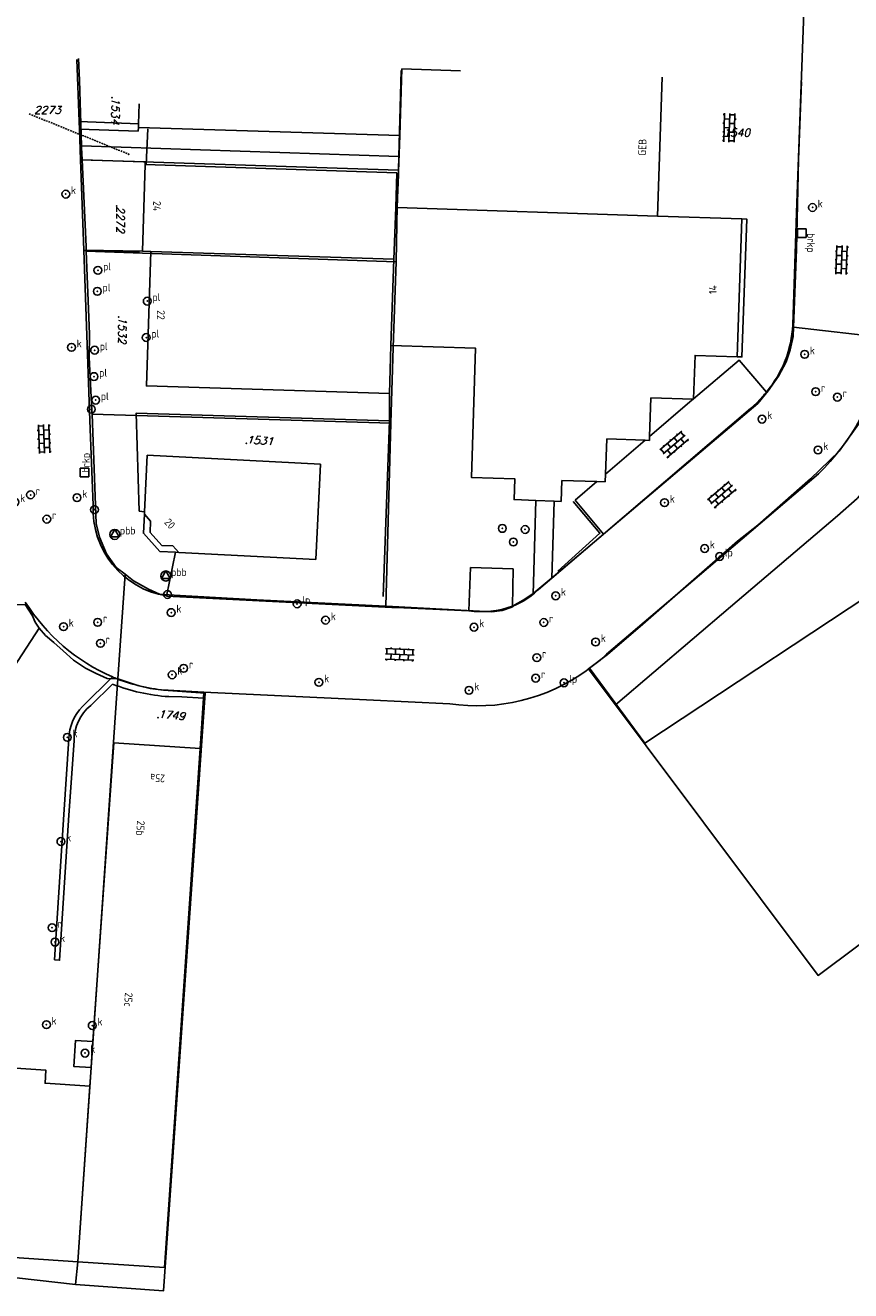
# Model space of a CAD drawing. Header units: metres. Extents: x 104634 to 105300, y 501387 to 501886.
# Tile 15 of 16: x 105019 to 105114, y 501630 to 501776. Entities that reach past the tile are written whole.
import ezdxf

# ---------------------------------------------------------------- set-up
doc = ezdxf.new("R2010")
doc.units = ezdxf.units.M
doc.header["$LTSCALE"] = 0.2
doc.linetypes.add('STIPPELFIJN', pattern=[1.5, 1, -0.5])
for name, color, linetype in [('B01_T', 252, 'Continuous'), ('B07_T', 252, 'Continuous'), ('B16_T', 252, 'Continuous'), ('BIJPIJL', 252, 'Continuous'), ('G01_D', 252, 'Continuous'), ('G01_T', 252, 'Continuous'), ('Q17_T', 252, 'Continuous'), ('Q20_T', 252, 'Continuous'), ('Q21_T', 252, 'Continuous'), ('Q22_T', 252, 'Continuous'), ('Q23_T', 252, 'Continuous'), ('Q28_T', 252, 'Continuous'), ('Q50_T', 252, 'Continuous'), ('Q67_T', 252, 'Continuous'), ('S02', 252, 'Continuous'), ('T03_T', 252, 'Continuous'), ('T04_T', 252, 'HAAG'), ('V01_T', 252, 'Continuous'), ('V02_T', 252, 'Continuous'), ('V03_T', 252, 'Continuous'), ('Z01', 252, 'Continuous'), ('Z02', 252, 'Continuous')]:
    doc.layers.add(name, color=color, linetype=linetype)
doc.styles.add('ISO', font='ISO.shx')
doc.styles.add('ITALIC', font='italic')
doc.linetypes.add('HAAG', pattern='A,4,-1,[5,TOPOCAD.SHX,S=0.35,R=0,X=-0.35,Y=-0.35],-1', length=6)

# ---------------------------------------------------------------- blocks, each defined once
blk = doc.blocks.new('PERC', base_point=(50, 15))
at = {"color": 0}
blk.add_point((50, 15), dxfattribs=at)
at = {"color": 0, "style": 'ISO'}
blk.add_attdef('PERC', (50.6, 15), '', height=0.9, dxfattribs=at)
blk = doc.blocks.new('RONDJE', base_point=(5, 0))
at = {"color": 0}
blk.add_circle((5, 0), 0.45, dxfattribs=at)
blk.add_point((5, 0), dxfattribs=at)
blk = doc.blocks.new('81', base_point=(10, 60))
at = {"color": 0}
blk.add_blockref('RONDJE', (10, 60), dxfattribs=at)
at = {"color": 0, "style": 'ISO'}
blk.add_attdef('81', (10.6, 60), '', height=0.9, dxfattribs=at)
blk = doc.blocks.new('80', base_point=(5, 60))
at = {"color": 0}
blk.add_blockref('RONDJE', (5, 60), dxfattribs=at)
at = {"color": 0, "style": 'ISO'}
blk.add_attdef('80', (5.6, 60), '', height=0.9, dxfattribs=at)
blk = doc.blocks.new('50', base_point=(5, 30))
at = {"color": 0}
blk.add_blockref('RONDJE', (5, 30), dxfattribs=at)
at = {"color": 0, "style": 'ISO'}
blk.add_attdef('50', (5.6, 30), '', height=0.9, dxfattribs=at)
blk = doc.blocks.new('45', base_point=(30, 20))
at = {"color": 0}
blk.add_blockref('RONDJE', (30, 20), dxfattribs=at)
at = {"color": 0, "style": 'ISO'}
blk.add_attdef('45', (30.6, 20), '', height=0.9, dxfattribs=at)
blk = doc.blocks.new('RONDJEPUNT', base_point=(5, 0))
at = {"color": 0}
blk.add_point((5, 0), dxfattribs=at)
blk.add_blockref('RONDJE', (5, 0), dxfattribs=at)
blk = doc.blocks.new('GRONDSLAG', base_point=(50, 10))
at = {"color": 0, "linetype": 'Continuous'}
blk.add_blockref('RONDJEPUNT', (50, 10), dxfattribs=at)
at = {"color": 0, "style": 'ISO'}
blk.add_attdef('GRONDSLAG', (50.6, 10), '', height=0.9, dxfattribs=at)
blk = doc.blocks.new('OV4', base_point=(115, 55))
at = {"color": 0}
for p, q in [((115, 55.6), (118.3, 55.6)), ((115.15, 55.6), (115.15, 55)), ((115.65, 55.75), (115.65, 55.6)), ((116.15, 55.6), (116.15, 55)), ((116.65, 55.75), (116.65, 55.6)), ((117.15, 55.6), (117.15, 55)), ((117.65, 55.75), (117.65, 55.6)), ((118.15, 55.6), (118.15, 55)), ((115, 55), (118.3, 55)), ((115, 54.4), (118.3, 54.4)), ((115.15, 54.4), (115.15, 54.25)), ((115.65, 55), (115.65, 54.4)), ((116.15, 54.4), (116.15, 54.25)), ((116.65, 55), (116.65, 54.4)), ((117.15, 54.4), (117.15, 54.25)), ((117.65, 55), (117.65, 54.4)), ((118.15, 54.4), (118.15, 54.25))]:
    blk.add_line(p, q, dxfattribs=at)
at = {"color": 0, "style": 'ISO'}
blk.add_attdef('OV4', (115.6, 55), '', height=0.9, dxfattribs=at)
blk = doc.blocks.new('VI')
at = {"linetype": 'Continuous'}
for p, q in [((-0.5, -0.5), (-0.5, 0.5)), ((-0.5, 0.5), (0.5, 0.5)), ((0.5, 0.5), (0.5, -0.5)), ((0.5, -0.5), (-0.5, -0.5))]:
    blk.add_line(p, q, dxfattribs=at)
at = {"linetype": 'Continuous', "style": 'ISO'}
blk.add_attdef('VI', (0, 0), '', height=0.9, dxfattribs=at)
blk = doc.blocks.new('CD')
at = {"linetype": 'Continuous'}
for p, q in [((-0.5, -0.2885), (0, 0.5775)), ((0, 0.5775), (0.5, -0.2885)), ((0.5, -0.2885), (-0.5, -0.2885))]:
    blk.add_line(p, q, dxfattribs=at)
blk.add_circle((0, 0), 0.5775, dxfattribs=at)
at = {"linetype": 'Continuous', "style": 'ISO'}
blk.add_attdef('CD', (0, 0), '', height=0.9, dxfattribs=at)

msp = doc.modelspace()

# ---------------------------------------------------------------- linework, layer by layer
at = {"layer": 'B01_T', "linetype": 'Continuous'}
for points in [[(105092.452, 501769.878), (105091.935, 501753.852)], [(105032.19, 501766.782), (105032.111, 501764.475)], [(105032.111, 501764.475), (105032.096, 501764.044)], [(105032.096, 501764.044), (105062.212, 501763.132)], [(105062.212, 501763.132), (105061.938, 501754.846)], [(105032.58, 501749.8), (105032.88, 501759.78)], [(105032.88, 501759.78), (105061.883, 501758.83)], [(105061.883, 501758.83), (105061.751, 501754.852)], [(105061.938, 501754.846), (105061.751, 501754.852)], [(105091.935, 501753.852), (105101.65, 501753.53)], [(105101.65, 501753.53), (105101.1, 501737.63)], [(105033.53, 501749.769), (105032.58, 501749.8)], [(105061.195, 501738.946), (105061.05, 501733.4), (105033.02, 501734.27), (105033.53, 501749.769)], [(105077.92, 501721.072), (105075.39, 501721.17), (105075.469, 501723.568), (105070.473, 501723.734), (105070.967, 501738.622), (105061.195, 501738.946)], [(105101.1, 501737.63), (105096.253, 501737.787), (105096.091, 501732.799)], [(105091.15, 501732.92), (105091.005, 501728.438)], [(105096.048, 501732.761), (105091.15, 501732.92)], [(105096.091, 501732.799), (105096.09, 501732.76), (105096.048, 501732.761)], [(105086.07, 501728.16), (105085.93, 501724.097)], [(105090.506, 501728.007), (105086.07, 501728.16)], [(105090.99, 501727.99), (105090.506, 501728.007)], [(105091.005, 501728.438), (105090.99, 501727.99)], [(105032.812, 501719.743), (105033.11, 501726.28)], [(105033.11, 501726.28), (105053.104, 501725.266)], [(105053.104, 501725.266), (105052.55, 501714.28)], [(105085.93, 501724.097), (105085.9, 501723.23)], [(105080.886, 501723.367), (105080.82, 501720.96)], [(105084.948, 501723.256), (105080.886, 501723.367)], [(105085.9, 501723.23), (105084.948, 501723.256)], [(105032.8, 501719.48), (105032.812, 501719.743)], [(105080.036, 501720.99), (105077.92, 501721.072)], [(105080.82, 501720.96), (105080.036, 501720.99)], [(105033.51, 501718.689), (105032.8, 501719.48)], [(105033.44, 501717.39), (105033.51, 501718.689)], [(105034.783, 501715.894), (105033.44, 501717.39)], [(105034.783, 501715.894), (105036.082, 501715.824)], [(105036.75, 501715.08), (105036.082, 501715.824)], [(105052.55, 501714.28), (105036.75, 501715.08)], [(105039.21, 501692.47), (105035.11, 501632.65), (105025.134, 501633.319)], [(105026.856, 501658.696), (105029.28, 501693.15), (105039.21, 501692.47)], [(105026.785, 501657.684), (105026.856, 501658.696)], [(105026.495, 501653.559), (105021.35, 501653.904), (105021.45, 501655.39), (105014.523, 501655.864), (105014.59, 501656.853), (105012.275, 501657.011), (105012.207, 501656.023), (105005.24, 501656.5)], [(105026.646, 501655.703), (105026.785, 501657.684)], [(105026.495, 501653.559), (105026.646, 501655.703)], [(105025.134, 501633.319), (105026.495, 501653.559)], [(105004.177, 501634.728), (105025.134, 501633.319)]]:
    msp.add_lwpolyline(points, dxfattribs=at)
at = {"layer": 'B07_T', "linetype": 'Continuous'}
for points in [[(105062.212, 501763.132), (105062.467, 501770.821), (105069.233, 501770.608)], [(105061.751, 501754.852), (105061.553, 501748.867)], [(105091.935, 501753.852), (105061.938, 501754.846)], [(105033.53, 501749.769), (105061.523, 501748.868)], [(105061.523, 501748.868), (105061.195, 501738.946)], [(105061.553, 501748.867), (105061.523, 501748.868)]]:
    msp.add_lwpolyline(points, dxfattribs=at)
at = {"layer": 'B16_T', "linetype": 'Continuous'}
for points in [[(105036.365, 501715.101), (105034.58, 501715.2), (105032.67, 501717.3), (105032.8, 501719.48)], [(105036.75, 501715.08), (105036.365, 501715.101)]]:
    msp.add_lwpolyline(points, dxfattribs=at)
at = {"layer": 'BIJPIJL', "linetype": 'STIPPELFIJN'}
msp.add_line((105019.497, 501765.635), (105030.995, 501760.975), dxfattribs=at)
at = {"layer": 'G01_D', "linetype": 'Continuous'}
for points in [[(105025.197, 501772.026), (105025.293, 501769.518), (105025.549, 501761.936)], [(105062.104, 501760.733), (105062.386, 501770.631)], [(105107.611, 501741.045), (105107.932, 501750), (105108.178, 501760.387), (105108.523, 501769.333)], [(105025.549, 501761.936), (105025.555, 501761.745), (105025.618, 501760.338)], [(105025.549, 501761.936), (105062.104, 501760.733)], [(105062.071, 501759.144), (105062.104, 501760.733)], [(105025.618, 501760.338), (105026.068, 501750.336), (105026.08, 501749.797)], [(105061.807, 501748.569), (105061.936, 501755.077), (105062.06, 501758.612), (105062.071, 501759.144)], [(105026.08, 501749.797), (105032.582, 501749.592), (105061.807, 501748.569)], [(105026.08, 501749.797), (105026.472, 501740.222), (105026.442, 501737.535), (105026.744, 501731.438), (105026.759, 501731.027)], [(105061.208, 501729.988), (105061.462, 501738.713), (105061.807, 501748.569)], [(105060.619, 501708.889), (105061.371, 501708.852), (105072.825, 501708.245), (105074.043, 501708.394), (105075.143, 501708.78), (105075.475, 501709.035), (105076.459, 501709.588), (105077.589, 501710.335), (105079.916, 501712.271), (105103.508, 501732.267), (105104.681, 501733.723), (105105.88, 501735.405), (105106.765, 501737.048), (105107.206, 501738.415), (105107.557, 501739.976), (105107.611, 501741.045)], [(105107.611, 501741.045), (105118.306, 501739.813)], [(105083.985, 501701.664), (105086.172, 501703.303), (105089.921, 501706.554), (105097.945, 501713.582), (105101.146, 501716.377), (105103.504, 501718.241), (105109.549, 501723.584), (105112.866, 501726.758), (105115.46, 501730.39), (105116.929, 501733), (105117.136, 501733.699), (105118.173, 501737.205), (105118.308, 501739.249)], [(105026.759, 501731.027), (105061.208, 501729.988)], [(105026.759, 501731.027), (105027.227, 501718.418), (105027.623, 501716.858), (105028.438, 501714.916), (105029.552, 501713.362), (105030.573, 501712.578)], [(105060.619, 501708.889), (105061.208, 501729.988)], [(105029.723, 501700.53), (105030.573, 501712.578)], [(105030.573, 501712.578), (105031.526, 501711.797), (105033.247, 501710.852), (105034.524, 501710.275), (105036.204, 501710.149), (105045.748, 501709.629), (105060.619, 501708.889)], [(105016.254, 501709.039), (105019.053, 501709.093), (105019.881, 501707.77), (105020.207, 501707.046), (105020.658, 501706.347)], [(105013.728, 501695.712), (105020.658, 501706.347)], [(105020.658, 501706.347), (105021.409, 501705.523), (105022.335, 501704.7), (105023.412, 501703.727), (105024.639, 501702.655), (105026.015, 501701.732), (105027.241, 501701.135), (105028.516, 501700.562), (105029.723, 501700.53)], [(105150.53, 501696.299), (105110.43, 501666.33), (105083.985, 501701.664)], [(105024.84, 501630.7), (105025.13, 501633.3), (105029.723, 501700.53)], [(105039.811, 501698.871), (105034.984, 501699.213), (105033.456, 501699.416), (105032.039, 501699.748), (105029.723, 501700.53)], [(105024.84, 501630.7), (105035.01, 501629.99), (105039.811, 501698.871)], [(105000, 501633.503), (105024.84, 501630.7)]]:
    msp.add_lwpolyline(points, dxfattribs=at)
at = {"layer": 'G01_T', "linetype": 'Continuous'}
msp.add_lwpolyline([(105025.618, 501760.338), (105062.071, 501759.144)], dxfattribs=at)
at = {"layer": 'Q17_T', "linetype": 'Continuous'}
for points in [[(105103.37, 501732.34), (105104.056, 501733.091)], [(105085.695, 501717.178), (105102.64, 501731.69)], [(105102.64, 501731.69), (105103.37, 501732.34)]]:
    msp.add_lwpolyline(points, dxfattribs=at)
for centre, radius, start, end in [((105095.211, 501741.292), 12.062, 317.16101, 320.19728), ((105071.663, 501718.39), 10.137, 261.54865, 290.40524)]:
    msp.add_arc(centre, radius, start, end, dxfattribs=at)
at = {"layer": 'T03_T', "linetype": 'Continuous'}
for points in [[(105032.986, 501759.777), (105033.19, 501763.91)], [(105025.94, 501749.87), (105032.22, 501749.68)], [(105122.32, 501733.42), (105121.46, 501730.96), (105120.15, 501728.36), (105118.43, 501725.59), (105116.87, 501723.5), (105114.92, 501721.28), (105112.66, 501719.3), (105100.34, 501708.83), (105087.08, 501697.51), (105090.48, 501693.08)]]:
    msp.add_lwpolyline(points, dxfattribs=at)
at = {"layer": 'T04_T', "linetype": 'HAAG'}
for points in [[(105060.29, 501709.99), (105061.054, 501730.248)], [(105080.45, 501712.93), (105085.28, 501717.29), (105082.19, 501720.96)]]:
    msp.add_lwpolyline(points, dxfattribs=at)
at = {"layer": 'V01_T', "linetype": 'Continuous'}
for points in [[(105025.267, 501764.732), (105032.111, 501764.475)], [(105025.298, 501763.88), (105032.083, 501763.655)], [(105032.096, 501764.044), (105032.083, 501763.655)], [(105025.428, 501760.326), (105032.89, 501760.094)], [(105032.88, 501759.78), (105032.89, 501760.094)], [(105101.1, 501737.63), (105101.663, 501737.612), (105102.219, 501753.511), (105101.65, 501753.53)], [(105026.646, 501655.703), (105024.65, 501655.844), (105024.861, 501658.836), (105026.856, 501658.696)]]:
    msp.add_lwpolyline(points, dxfattribs=at)
at = {"layer": 'V02_T', "linetype": 'Continuous'}
for points in [[(105107.51, 501741.31), (105107.97, 501755.37), (105108.85, 501779.46), (105109.64, 501801.49), (105109.67, 501802.53), (105110.75, 501833.67), (105111.35, 501850.89), (105112.06, 501870.97), (105112.2, 501874.97), (105112.38, 501876.96), (105113.308, 501886.423)], [(105025.006, 501771.889), (105025.267, 501764.732)], [(105025.267, 501764.732), (105025.298, 501763.88)], [(105025.298, 501763.88), (105025.428, 501760.326)], [(105025.428, 501760.326), (105025.808, 501749.929)], [(105025.808, 501749.929), (105026.48, 501731.38), (105026.55, 501729.3), (105026.874, 501720.518)], [(105025.808, 501749.929), (105032.58, 501749.8)], [(105104.478, 501733.571), (105101.32, 501737.25), (105096.091, 501732.799)], [(105061.054, 501730.248), (105061.05, 501733.4)], [(105095.67, 501732.44), (105091.005, 501728.438)], [(105096.048, 501732.761), (105095.67, 501732.44)], [(105061.054, 501730.248), (105031.83, 501731.13), (105032.19, 501719.84), (105032.812, 501719.743)], [(105085.93, 501724.097), (105090.506, 501728.007)], [(105110.464, 501724.141), (105096.77, 501712.46), (105086.06, 501703.34), (105085.31, 501702.68), (105084.106, 501701.741)], [(105082.45, 501721.12), (105084.948, 501723.256)], [(105085.695, 501717.178), (105082.45, 501721.12)], [(105079.753, 501712.123), (105085.695, 501717.178)], [(105035.334, 501710.06), (105036.365, 501715.101)], [(105070.36, 501713.33), (105070.173, 501708.363)], [(105075.31, 501713.19), (105070.36, 501713.33)], [(105075.197, 501708.889), (105075.31, 501713.19)], [(105090.48, 501693.1), (105120.46, 501712.93)], [(105078.227, 501710.825), (105079.753, 501712.123)], [(105035.334, 501710.06), (105061.3, 501708.75), (105062.69, 501708.7), (105070.173, 501708.363)], [(105083.717, 501701.441), (105084.106, 501701.741)], [(105084.106, 501701.741), (105090.48, 501693.1)], [(105025.639, 501697.329), (105029.11, 501700.738)], [(105026.604, 501697.438), (105029.12, 501699.9)], [(105035.511, 501699.19), (105039.657, 501698.995)], [(105035.599, 501698.462), (105037.09, 501698.42), (105039.609, 501698.296)], [(105039.609, 501698.296), (105039.21, 501692.47)], [(105039.657, 501698.995), (105039.609, 501698.296)], [(105039.657, 501698.995), (105058.38, 501698.11), (105067.991, 501697.629)], [(105024.68, 501693.36), (105024.08, 501684.79), (105023.02, 501668.08), (105022.44, 501668.14), (105023.51, 501684.86), (105024.081, 501693.6)]]:
    msp.add_lwpolyline(points, dxfattribs=at)
for centre, radius, start, end in [((105094.598, 501741.905), 12.925, 319.85005, 357.36126), ((105037.011, 501720.068), 10.147, 177.45689, 260.48537), ((105071.987, 501717.253), 8.959, 290.99772, 308.65741), ((105072.173, 501717.04), 8.676, 308.57535, 314.24844), ((105071.132, 501719.016), 21.617, 261.64605, 305.60544), ((105039.182, 501724.114), 25.454, 246.68989, 248.04101), ((105036.99, 501720.044), 21.627, 248.66026, 266.31208), ((105036.929, 501719.122), 19.982, 248.68118, 265.93148), ((105029.952, 501693.365), 5.272, 129.4245, 180.05963)]:
    msp.add_arc(centre, radius, start, end, dxfattribs=at)
at = {"layer": 'V02_T', "linetype": 'Continuous', "extrusion": (0, 0, -1)}
for centre, radius, start, end in [((-105092.298, 501743.037), 26.212, 191.54641, 226.12705), ((-105038.044, 501721.314), 22.431, 293.47053, 327.78371), ((-105029.62, 501693.476), 5.54, 1.28422, 44.06675)]:
    msp.add_arc(centre, radius, start, end, dxfattribs=at)
at = {"layer": 'V03_T', "linetype": 'Continuous'}
for points in [[(105077.583, 501710.257), (105077.92, 501721.072)], [(105079.753, 501712.123), (105080.036, 501720.99)]]:
    msp.add_lwpolyline(points, dxfattribs=at)

# ---------------------------------------------------------------- block references
at = {"layer": 'Q20_T', "linetype": 'Continuous'}
for p in [(105026.68, 501731.59), (105027.04, 501720.01), (105074.05, 501717.85), (105076.67, 501717.73), (105075.31, 501716.29), (105035.45, 501710.23)]:
    msp.add_blockref('GRONDSLAG', p, dxfattribs=at)
at = {"layer": 'Q21_T', "linetype": 'Continuous'}
ref = msp.add_blockref('50', (105099.09, 501714.62), dxfattribs=at)
ref.add_attrib('50', 'lp', (105099.69, 501714.62), dxfattribs={"color": 0, "height": 0.9, "style": 'ISO'})
ref = msp.add_blockref('50', (105050.39, 501709.15), dxfattribs=at)
ref.add_attrib('50', 'lp', (105050.99, 501709.15), dxfattribs={"color": 0, "height": 0.9, "style": 'ISO'})
ref = msp.add_blockref('50', (105081.15, 501700.06), dxfattribs=at)
ref.add_attrib('50', 'lp', (105081.75, 501700.06), dxfattribs={"color": 0, "height": 0.9, "style": 'ISO'})
at = {"layer": 'Q22_T', "linetype": 'Continuous'}
ref = msp.add_blockref('45', (105027.43, 501747.6), dxfattribs=at)
ref.add_attrib('45', 'pl', (105028.03, 501747.6), dxfattribs={"color": 0, "height": 0.9, "style": 'ISO'})
ref = msp.add_blockref('45', (105027.37, 501745.18), dxfattribs=at)
ref.add_attrib('45', 'pl', (105027.97, 501745.18), dxfattribs={"color": 0, "height": 0.9, "style": 'ISO'})
ref = msp.add_blockref('45', (105033.12, 501744.05), dxfattribs=at)
ref.add_attrib('45', 'pl', (105033.72, 501744.05), dxfattribs={"color": 0, "height": 0.9, "style": 'ISO'})
ref = msp.add_blockref('45', (105033, 501739.85), dxfattribs=at)
ref.add_attrib('45', 'pl', (105033.6, 501739.85), dxfattribs={"color": 0, "height": 0.9, "style": 'ISO'})
ref = msp.add_blockref('45', (105027.05, 501738.39), dxfattribs=at)
ref.add_attrib('45', 'pl', (105027.65, 501738.39), dxfattribs={"color": 0, "height": 0.9, "style": 'ISO'})
ref = msp.add_blockref('45', (105026.98, 501735.35), dxfattribs=at)
ref.add_attrib('45', 'pl', (105027.58, 501735.35), dxfattribs={"color": 0, "height": 0.9, "style": 'ISO'})
ref = msp.add_blockref('45', (105027.17, 501732.64), dxfattribs=at)
ref.add_attrib('45', 'pl', (105027.77, 501732.64), dxfattribs={"color": 0, "height": 0.9, "style": 'ISO'})
at = {"layer": 'Q23_T', "linetype": 'Continuous'}
ref = msp.add_blockref('81', (105023.73, 501756.38), dxfattribs=at)
ref.add_attrib('81', 'k', (105024.33, 501756.38), dxfattribs={"color": 0, "height": 0.9, "style": 'ISO'})
ref = msp.add_blockref('81', (105109.79, 501754.84), dxfattribs=at)
ref.add_attrib('81', 'k', (105110.39, 501754.84), dxfattribs={"color": 0, "height": 0.9, "style": 'ISO'})
ref = msp.add_blockref('81', (105024.39, 501738.72), dxfattribs=at)
ref.add_attrib('81', 'k', (105024.99, 501738.72), dxfattribs={"color": 0, "height": 0.9, "style": 'ISO'})
ref = msp.add_blockref('81', (105108.89, 501737.92), dxfattribs=at)
ref.add_attrib('81', 'k', (105109.49, 501737.92), dxfattribs={"color": 0, "height": 0.9, "style": 'ISO'})
ref = msp.add_blockref('81', (105103.97, 501730.45), dxfattribs=at)
ref.add_attrib('81', 'k', (105104.57, 501730.45), dxfattribs={"color": 0, "height": 0.9, "style": 'ISO'})
ref = msp.add_blockref('81', (105110.43, 501726.89), dxfattribs=at)
ref.add_attrib('81', 'k', (105111.03, 501726.89), dxfattribs={"color": 0, "height": 0.9, "style": 'ISO'})
ref = msp.add_blockref('81', (105017.87, 501720.88), dxfattribs=at)
ref.add_attrib('81', 'k', (105018.47, 501720.88), dxfattribs={"color": 0, "height": 0.9, "style": 'ISO'})
ref = msp.add_blockref('81', (105025.03, 501721.39), dxfattribs=at)
ref.add_attrib('81', 'k', (105025.63, 501721.39), dxfattribs={"color": 0, "height": 0.9, "style": 'ISO'})
ref = msp.add_blockref('81', (105092.74, 501720.82), dxfattribs=at)
ref.add_attrib('81', 'k', (105093.34, 501720.82), dxfattribs={"color": 0, "height": 0.9, "style": 'ISO'})
ref = msp.add_blockref('81', (105097.36, 501715.53), dxfattribs=at)
ref.add_attrib('81', 'k', (105097.96, 501715.53), dxfattribs={"color": 0, "height": 0.9, "style": 'ISO'})
ref = msp.add_blockref('81', (105080.2, 501710.08), dxfattribs=at)
ref.add_attrib('81', 'k', (105080.8, 501710.08), dxfattribs={"color": 0, "height": 0.9, "style": 'ISO'})
ref = msp.add_blockref('81', (105035.88, 501708.15), dxfattribs=at)
ref.add_attrib('81', 'k', (105036.48, 501708.15), dxfattribs={"color": 0, "height": 0.9, "style": 'ISO'})
ref = msp.add_blockref('81', (105053.67, 501707.27), dxfattribs=at)
ref.add_attrib('81', 'k', (105054.27, 501707.27), dxfattribs={"color": 0, "height": 0.9, "style": 'ISO'})
ref = msp.add_blockref('81', (105023.47, 501706.53), dxfattribs=at)
ref.add_attrib('81', 'k', (105024.07, 501706.53), dxfattribs={"color": 0, "height": 0.9, "style": 'ISO'})
ref = msp.add_blockref('81', (105070.78, 501706.46), dxfattribs=at)
ref.add_attrib('81', 'k', (105071.38, 501706.46), dxfattribs={"color": 0, "height": 0.9, "style": 'ISO'})
ref = msp.add_blockref('81', (105084.79, 501704.76), dxfattribs=at)
ref.add_attrib('81', 'k', (105085.39, 501704.76), dxfattribs={"color": 0, "height": 0.9, "style": 'ISO'})
ref = msp.add_blockref('81', (105035.99, 501700.98), dxfattribs=at)
ref.add_attrib('81', 'k', (105036.59, 501700.98), dxfattribs={"color": 0, "height": 0.9, "style": 'ISO'})
ref = msp.add_blockref('81', (105052.9, 501700.11), dxfattribs=at)
ref.add_attrib('81', 'k', (105053.5, 501700.11), dxfattribs={"color": 0, "height": 0.9, "style": 'ISO'})
ref = msp.add_blockref('81', (105070.2, 501699.19), dxfattribs=at)
ref.add_attrib('81', 'k', (105070.8, 501699.19), dxfattribs={"color": 0, "height": 0.9, "style": 'ISO'})
ref = msp.add_blockref('81', (105023.91, 501693.77), dxfattribs=at)
ref.add_attrib('81', 'k', (105024.51, 501693.77), dxfattribs={"color": 0, "height": 0.9, "style": 'ISO'})
ref = msp.add_blockref('81', (105023.17, 501681.76), dxfattribs=at)
ref.add_attrib('81', 'k', (105023.77, 501681.76), dxfattribs={"color": 0, "height": 0.9, "style": 'ISO'})
ref = msp.add_blockref('81', (105022.48, 501670.17), dxfattribs=at)
ref.add_attrib('81', 'k', (105023.08, 501670.17), dxfattribs={"color": 0, "height": 0.9, "style": 'ISO'})
ref = msp.add_blockref('81', (105021.5, 501660.65), dxfattribs=at)
ref.add_attrib('81', 'k', (105022.1, 501660.65), dxfattribs={"color": 0, "height": 0.9, "style": 'ISO'})
ref = msp.add_blockref('81', (105026.78, 501660.55), dxfattribs=at)
ref.add_attrib('81', 'k', (105027.38, 501660.55), dxfattribs={"color": 0, "height": 0.9, "style": 'ISO'})
ref = msp.add_blockref('81', (105025.95, 501657.37), dxfattribs=at)
ref.add_attrib('81', 'k', (105026.55, 501657.37), dxfattribs={"color": 0, "height": 0.9, "style": 'ISO'})
at = {"layer": 'Q28_T', "linetype": 'Continuous'}
ref = msp.add_blockref('80', (105110.16, 501733.61), dxfattribs=at)
ref.add_attrib('80', 'r', (105110.76, 501733.61), dxfattribs={"color": 0, "height": 0.9, "style": 'ISO'})
ref = msp.add_blockref('80', (105112.66, 501732.98), dxfattribs=at)
ref.add_attrib('80', 'r', (105113.26, 501732.98), dxfattribs={"color": 0, "height": 0.9, "style": 'ISO'})
ref = msp.add_blockref('80', (105019.67, 501721.72), dxfattribs=at)
ref.add_attrib('80', 'r', (105020.27, 501721.72), dxfattribs={"color": 0, "height": 0.9, "style": 'ISO'})
ref = msp.add_blockref('80', (105021.54, 501718.92), dxfattribs=at)
ref.add_attrib('80', 'r', (105022.14, 501718.92), dxfattribs={"color": 0, "height": 0.9, "style": 'ISO'})
ref = msp.add_blockref('80', (105027.41, 501707.03), dxfattribs=at)
ref.add_attrib('80', 'r', (105028.01, 501707.03), dxfattribs={"color": 0, "height": 0.9, "style": 'ISO'})
ref = msp.add_blockref('80', (105078.82, 501707.01), dxfattribs=at)
ref.add_attrib('80', 'r', (105079.42, 501707.01), dxfattribs={"color": 0, "height": 0.9, "style": 'ISO'})
ref = msp.add_blockref('80', (105027.73, 501704.61), dxfattribs=at)
ref.add_attrib('80', 'r', (105028.33, 501704.61), dxfattribs={"color": 0, "height": 0.9, "style": 'ISO'})
ref = msp.add_blockref('80', (105037.32, 501701.73), dxfattribs=at)
ref.add_attrib('80', 'r', (105037.92, 501701.73), dxfattribs={"color": 0, "height": 0.9, "style": 'ISO'})
ref = msp.add_blockref('80', (105078.02, 501702.96), dxfattribs=at)
ref.add_attrib('80', 'r', (105078.62, 501702.96), dxfattribs={"color": 0, "height": 0.9, "style": 'ISO'})
ref = msp.add_blockref('80', (105077.89, 501700.59), dxfattribs=at)
ref.add_attrib('80', 'r', (105078.49, 501700.59), dxfattribs={"color": 0, "height": 0.9, "style": 'ISO'})
ref = msp.add_blockref('80', (105022.16, 501671.83), dxfattribs=at)
ref.add_attrib('80', 'r', (105022.76, 501671.83), dxfattribs={"color": 0, "height": 0.9, "style": 'ISO'})
at = {"layer": 'Q50_T', "linetype": 'Continuous'}
ref = msp.add_blockref('CD', (105029.373, 501717.162), dxfattribs=at)
ref.add_attrib('CD', 'pbb', (105029.973, 501717.162), dxfattribs={"linetype": 'Continuous', "height": 0.9, "style": 'ISO'})
ref = msp.add_blockref('CD', (105035.261, 501712.365), dxfattribs=at)
ref.add_attrib('CD', 'pbb', (105035.861, 501712.365), dxfattribs={"linetype": 'Continuous', "height": 0.9, "style": 'ISO'})
at = {"layer": 'Q67_T', "linetype": 'Continuous'}
ref = msp.add_blockref('VI', (105108.57, 501751.89), dxfattribs=dict(at, rotation=270))
ref.add_attrib('VI', 'brkp', (105109.17, 501751.89), dxfattribs={"linetype": 'Continuous', "height": 0.9, "rotation": 270, "style": 'ISO'})
ref = msp.add_blockref('VI', (105025.9, 501724.3), dxfattribs=dict(at, rotation=90))
ref.add_attrib('VI', 'brkp', (105026.5, 501724.3), dxfattribs={"linetype": 'Continuous', "height": 0.9, "rotation": 90, "style": 'ISO'})
at = {"layer": 'S02', "linetype": 'Continuous'}
for p, rotation in [((105100.25, 501765.687), 268.510645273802), ((105113.084, 501747.153), 88.10803458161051), ((105021.287, 501726.524), 92.06381972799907), ((105092.597, 501726.442), 40.5391517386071), ((105098.083, 501720.671), 40.61993954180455), ((105060.567, 501703.392), 357.4780920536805)]:
    msp.add_blockref('OV4', p, dxfattribs=dict(at, rotation=rotation))
at = {"layer": 'Z01', "linetype": 'Continuous'}
ref = msp.add_blockref('PERC', (105030.995, 501760.975), dxfattribs=at)
ref.add_attrib('PERC', '2273', (105020.097, 501765.635), dxfattribs={"color": 0, "height": 0.9, "style": 'ITALIC'})
ref = msp.add_blockref('PERC', (105029.058, 501767.505), dxfattribs=dict(at, rotation=268.4041125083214))
ref.add_attrib('PERC', '1534', (105029.058, 501767.505), dxfattribs={"color": 0, "height": 0.9, "rotation": 268.40411, "style": 'ITALIC'})
ref = msp.add_blockref('PERC', (105099.517, 501763.019), dxfattribs=at)
ref.add_attrib('PERC', '1540', (105099.517, 501763.019), dxfattribs={"color": 0, "height": 0.9, "style": 'ITALIC'})
ref = msp.add_blockref('PERC', (105029.591, 501754.997), dxfattribs=dict(at, rotation=269.9431025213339))
ref.add_attrib('PERC', '2272', (105029.591, 501754.997), dxfattribs={"color": 0, "height": 0.9, "rotation": 269.9431, "style": 'ITALIC'})
ref = msp.add_blockref('PERC', (105029.842, 501742.237), dxfattribs=dict(at, rotation=268.7484541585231))
ref.add_attrib('PERC', '1532', (105029.842, 501742.237), dxfattribs={"color": 0, "height": 0.9, "rotation": 268.74845, "style": 'ITALIC'})
ref = msp.add_blockref('PERC', (105044.544, 501727.648), dxfattribs=dict(at, rotation=356.0943008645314))
ref.add_attrib('PERC', '1531', (105044.544, 501727.648), dxfattribs={"color": 0, "height": 0.9, "rotation": 356.0943, "style": 'ITALIC'})
ref = msp.add_blockref('PERC', (105034.365, 501696.037), dxfattribs=dict(at, rotation=354.4319759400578))
ref.add_attrib('PERC', '1749', (105034.365, 501696.037), dxfattribs={"color": 0, "height": 0.9, "rotation": 354.43198, "style": 'ITALIC'})

# ---------------------------------------------------------------- texts
at = {"layer": 'Z02', "linetype": 'Continuous', "style": 'ISO'}
for s, rotation, p in [('GEB', 88.16533, (105090.599, 501760.791)), ('24', 268.39614, (105033.807, 501755.592)), ('14', 90.0573, (105098.757, 501744.874)), ('22', 269.2552, (105034.246, 501743.01)), ('20', 311.91906, (105035.018, 501718.506)), ('25a', 176.1021, (105035.195, 501689.463)), ('25b', 265.92664, (105031.949, 501684.195)), ('25c', 265.92664, (105030.555, 501664.384))]:
    msp.add_text(s, height=0.9, rotation=rotation, dxfattribs=at).set_placement(p)

doc.saveas('drawing.dxf')
